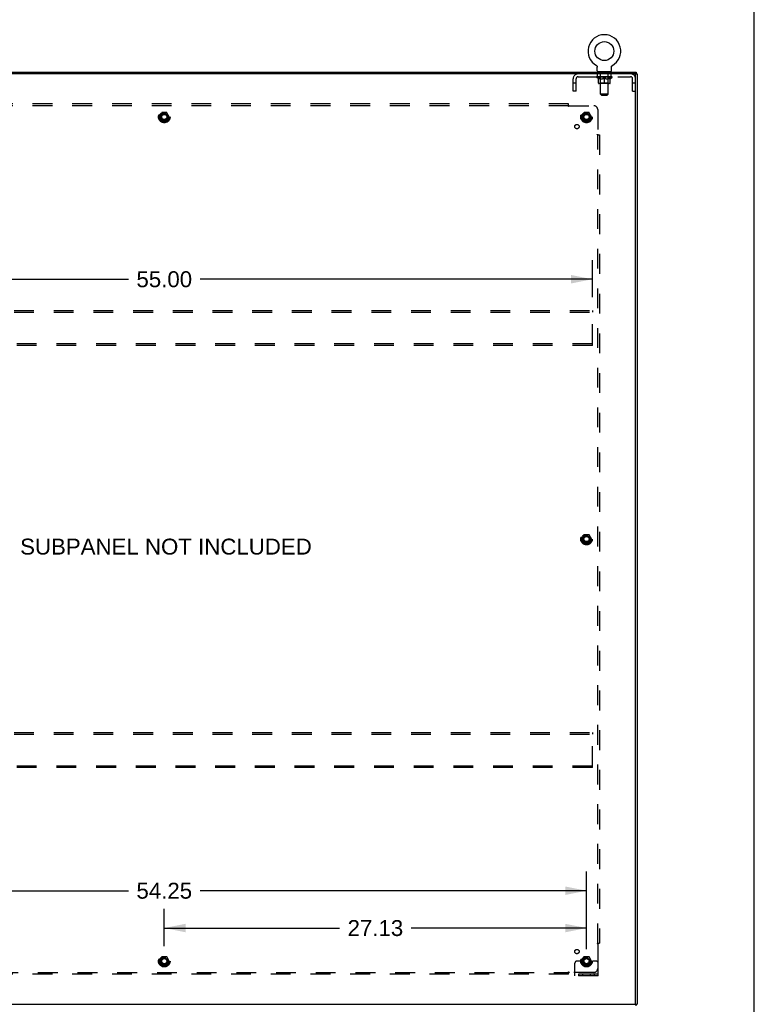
# Model space of a CAD drawing. Header units: inches. Extents: x 0 to 232, y 0 to 150.
# Tile 31 of 31: x 185 to 232, y 53 to 117. Entities that reach past the tile are written whole.
import ezdxf

# ---------------------------------------------------------------- set-up
doc = ezdxf.new("R2010")
doc.units = ezdxf.units.IN
doc.header["$LTSCALE"] = 12.750417
doc.header["$MEASUREMENT"] = 0
doc.linetypes.add('HIDDEN', pattern=[0.2, 0.1, -0.1])
doc.layers.get('0').update_dxf_attribs({"linetype": 'CONTINUOUS'})
for name, color, linetype in [('02___PRT_ALL_AXES', 7, 'CONTINUOUS'), ('DEFAULT_2', 8, 'HIDDEN'), ('DIMENSIONS', 7, 'CONTINUOUS')]:
    doc.layers.add(name, color=color, linetype=linetype)
doc.styles.get("Standard").update_dxf_attribs({"font": 'arial.ttf'})
doc.dimstyles.new('DIMSTYLE_1', dxfattribs={"dimtxt": 1.022761, "dimasz": 1.363681, "dimexe": 0.09, "dimexo": 0.07, "dimgap": 0.0375, "dimtad": 0, "dimtih": 1, "dimtoh": 1, "dimzin": 4, "dimdsep": 46, "dimtxsty": 'Standard', "dimblk": '_FILLED', "dimblk1": '_FILLED', "dimblk2": '_FILLED', "dimcen": 0.09, "dimazin": 1, "dimtfac": 1, "dimtdec": 3, "dimtofl": 0, "dimtmove": 0, "dimatfit": 3, "dimldrblk": '_FILLED', "dimfxl": 0, "dimtolj": 1, "dimtzin": 4, "dimarcsym": 0})

# ---------------------------------------------------------------- blocks, each defined once
blk = doc.blocks.new('_FILLED')
at = {"color": 0, "linetype": 'ByBlock'}
blk.add_solid([(0, 0), (-1, 0.2), (-1, -0.2)], dxfattribs=at)
blk = doc.blocks.new('*D3')
at = {"layer": 'DIMENSIONS', "color": 2, "linetype": 'Continuous'}
for p, q in [((166.798, 57.086), (166.798, 61.887)), ((221.048, 57.086), (221.048, 61.887)), ((166.798, 60.66), (191.625, 60.66)), ((221.048, 60.66), (196.222, 60.66))]:
    blk.add_line(p, q, dxfattribs=at)
at = {"layer": 'DIMENSIONS', "color": 2, "linetype": 'Continuous', "xscale": 1.3636809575, "yscale": 1.3636809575, "zscale": 1.3636809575, "rotation": 180}
blk.add_blockref('_FILLED', (166.798, 60.66), dxfattribs=at)
at = {"layer": 'DIMENSIONS', "color": 2, "linetype": 'Continuous', "xscale": 1.3636809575, "yscale": 1.3636809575, "zscale": 1.3636809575}
blk.add_blockref('_FILLED', (221.048, 60.66), dxfattribs=at)
at = {"layer": 'DIMENSIONS', "color": 2, "linetype": 'Continuous', "insert": (193.923, 61.171), "char_height": 1.0228, "width": 3.57396, "attachment_point": 2, "line_spacing_factor": 0.9}
blk.add_mtext('54.25', dxfattribs=at)
blk = doc.blocks.new('*D4')
at = {"layer": 'DIMENSIONS', "color": 2, "linetype": 'Continuous'}
for p, q in [((193.923, 57.086), (193.923, 59.488)), ((221.048, 56.903), (221.048, 59.488)), ((193.923, 58.261), (205.188, 58.261)), ((221.048, 58.261), (209.784, 58.261))]:
    blk.add_line(p, q, dxfattribs=at)
at = {"layer": 'DIMENSIONS', "color": 2, "linetype": 'Continuous', "xscale": 1.3636809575, "yscale": 1.3636809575, "zscale": 1.3636809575, "rotation": 180}
blk.add_blockref('_FILLED', (193.923, 58.261), dxfattribs=at)
at = {"layer": 'DIMENSIONS', "color": 2, "linetype": 'Continuous', "xscale": 1.3636809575, "yscale": 1.3636809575, "zscale": 1.3636809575}
blk.add_blockref('_FILLED', (221.048, 58.261), dxfattribs=at)
at = {"layer": 'DIMENSIONS', "color": 2, "linetype": 'Continuous', "insert": (207.486, 58.772), "char_height": 1.0228, "width": 3.57396, "attachment_point": 2, "line_spacing_factor": 0.9}
blk.add_mtext('27.13', dxfattribs=at)
blk = doc.blocks.new('*D5')
at = {"layer": 'DIMENSIONS', "color": 2, "linetype": 'Continuous'}
for p, q in [((166.423, 98.794), (166.423, 101.18)), ((221.423, 98.794), (221.423, 101.18)), ((166.423, 99.953), (191.625, 99.953)), ((221.423, 99.953), (196.222, 99.953))]:
    blk.add_line(p, q, dxfattribs=at)
at = {"layer": 'DIMENSIONS', "color": 2, "linetype": 'Continuous', "xscale": 1.3636809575, "yscale": 1.3636809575, "zscale": 1.3636809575, "rotation": 180}
blk.add_blockref('_FILLED', (166.423, 99.953), dxfattribs=at)
at = {"layer": 'DIMENSIONS', "color": 2, "linetype": 'Continuous', "xscale": 1.3636809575, "yscale": 1.3636809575, "zscale": 1.3636809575}
blk.add_blockref('_FILLED', (221.423, 99.953), dxfattribs=at)
at = {"layer": 'DIMENSIONS', "color": 2, "linetype": 'Continuous', "insert": (193.923, 100.464), "char_height": 1.0228, "width": 3.57396, "attachment_point": 2, "line_spacing_factor": 0.9}
blk.add_mtext('55.00', dxfattribs=at)

msp = doc.modelspace()

# ---------------------------------------------------------------- linework, layer by layer
at = {"color": 7, "linetype": 'Continuous'}
for p, q in [((231.826, 0), (231.826, 150.005)), ((163.35, 113.256), (224.246, 113.256)), ((221.679, 113.691), (221.679, 113.691)), ((221.679, 113.691), (221.682, 113.689)), ((221.682, 113.689), (221.685, 113.687)), ((221.685, 113.687), (221.686, 113.686)), ((221.686, 113.686), (221.69, 113.684)), ((221.69, 113.684), (221.693, 113.681)), ((221.693, 113.681), (221.697, 113.678)), ((221.697, 113.678), (221.7, 113.675)), ((221.7, 113.675), (221.704, 113.672)), ((221.703, 113.672), (221.707, 113.669)), ((221.707, 113.669), (221.71, 113.666)), ((221.71, 113.666), (221.713, 113.663)), ((221.713, 113.663), (221.715, 113.659)), ((221.715, 113.659), (221.718, 113.656)), ((221.718, 113.656), (221.721, 113.652)), ((221.721, 113.652), (221.723, 113.648)), ((221.723, 113.649), (221.725, 113.645)), ((221.725, 113.645), (221.728, 113.641)), ((221.728, 113.641), (221.73, 113.637)), ((221.73, 113.637), (221.732, 113.633)), ((221.732, 113.633), (221.733, 113.629)), ((221.733, 113.629), (221.735, 113.625)), ((221.735, 113.625), (221.736, 113.62)), ((221.736, 113.62), (221.738, 113.616)), ((221.74, 113.608), (221.741, 113.603)), ((221.742, 113.586), (221.742, 113.582)), ((221.742, 113.346), (221.742, 113.582)), ((221.757, 113.286), (221.757, 113.256)), ((222.632, 113.286), (221.757, 113.286)), ((222.632, 113.286), (222.632, 113.256)), ((222.646, 113.582), (222.646, 113.586)), ((222.646, 113.346), (222.646, 113.582)), ((222.647, 113.594), (222.648, 113.599)), ((222.65, 113.612), (222.651, 113.616)), ((222.651, 113.616), (222.653, 113.62)), ((222.653, 113.62), (222.654, 113.625)), ((222.654, 113.625), (222.656, 113.629)), ((222.656, 113.629), (222.657, 113.633)), ((222.657, 113.633), (222.659, 113.637)), ((222.659, 113.637), (222.661, 113.641)), ((222.661, 113.641), (222.663, 113.645)), ((222.663, 113.645), (222.666, 113.649)), ((222.666, 113.648), (222.668, 113.652)), ((222.668, 113.652), (222.671, 113.656)), ((222.671, 113.656), (222.673, 113.659)), ((222.673, 113.659), (222.676, 113.663)), ((222.676, 113.663), (222.679, 113.666)), ((222.679, 113.666), (222.682, 113.669)), ((222.682, 113.669), (222.685, 113.672)), ((222.685, 113.672), (222.689, 113.675)), ((222.689, 113.675), (222.692, 113.678)), ((222.692, 113.678), (222.695, 113.681)), ((222.695, 113.681), (222.699, 113.684)), ((222.699, 113.684), (222.703, 113.686)), ((222.703, 113.686), (222.704, 113.687)), ((222.703, 113.686), (222.704, 113.687)), ((222.704, 113.687), (222.707, 113.689)), ((222.707, 113.689), (222.71, 113.691)), ((222.71, 113.691), (222.71, 113.691)), ((224.246, 113.256), (224.246, 113.152)), ((224.194, 113.13), (224.194, 113.152)), ((224.246, 113.152), (224.298, 113.152)), ((224.194, 53.36), (224.194, 53.382)), ((224.246, 53.36), (224.298, 53.36)), ((224.246, 53.256), (224.246, 53.36))]:
    msp.add_line(p, q, dxfattribs=at)
at = {"color": 3, "linetype": 'Continuous'}
for p, q in [((224.246, 113.152), (163.35, 113.152)), ((224.194, 53.39), (224.194, 113.122)), ((224.298, 113.152), (224.298, 53.36)), ((163.35, 53.36), (224.246, 53.36))]:
    msp.add_line(p, q, dxfattribs=at)
at = {"color": 7, "linetype": 'Continuous'}
for points in [[(221.738, 113.616), (221.739, 113.612), (221.74, 113.608), (221.741, 113.603), (221.741, 113.599), (221.742, 113.594), (221.742, 113.59), (221.742, 113.586)], [(221.742, 113.594), (221.742, 113.59), (221.742, 113.586)], [(222.646, 113.582), (222.646, 113.586), (222.647, 113.59), (222.647, 113.594), (222.648, 113.599), (222.648, 113.603), (222.649, 113.608), (222.65, 113.612)]]:
    msp.add_lwpolyline(points, dxfattribs=at)
msp.add_circle((222.194, 114.61), 0.609, dxfattribs=at)
for centre, radius, start, end in [((222.194, 114.61), 1.054, 299.10424, 240.89575), ((221.802, 113.346), 0.06, 180, 270), ((222.586, 113.346), 0.06, 270, 360)]:
    msp.add_arc(centre, radius, start, end, dxfattribs=at)
at = {"color": 3, "linetype": 'Continuous'}
for centre, start, end in [((224.164, 113.122), 0, 90), ((224.164, 53.39), 270, 360)]:
    msp.add_arc(centre, 0.03, start, end, dxfattribs=at)
at = {"layer": '02___PRT_ALL_AXES', "color": 8, "linetype": 'HIDDEN'}
for p, q in [((221.757, 112.965), (221.757, 113.152)), ((222.632, 113.152), (221.757, 113.152)), ((222.632, 112.965), (221.757, 112.965)), ((222.632, 112.965), (222.632, 113.152))]:
    msp.add_line(p, q, dxfattribs=at)
for centre, radius in [((193.923, 110.381), 0.372), ((193.923, 110.381), 0.356), ((221.048, 110.381), 0.372), ((221.048, 110.381), 0.356), ((193.923, 110.381), 0.25), ((193.923, 110.381), 0.183), ((221.048, 110.381), 0.25), ((221.048, 110.381), 0.183), ((220.43, 109.762), 0.141), ((221.048, 83.256), 0.372), ((221.048, 83.256), 0.356), ((221.048, 83.256), 0.25), ((221.048, 83.256), 0.183), ((193.923, 56.131), 0.372), ((193.923, 56.131), 0.356), ((193.923, 56.131), 0.25), ((193.923, 56.131), 0.183), ((220.43, 56.75), 0.141), ((221.048, 56.131), 0.372), ((221.048, 56.131), 0.356), ((221.048, 56.131), 0.25), ((221.048, 56.131), 0.183)]:
    msp.add_circle(centre, radius, dxfattribs=at)
at = {"layer": 'DEFAULT_2', "color": 8, "linetype": 'HIDDEN'}
for p, q in [((221.679, 113.691), (221.679, 113.691)), ((221.685, 113.687), (221.686, 113.686)), ((221.944, 113.286), (221.944, 113.256)), ((221.945, 111.846), (221.945, 113.256)), ((222.443, 111.846), (222.443, 113.256)), ((222.444, 113.286), (222.444, 113.256)), ((222.71, 113.691), (222.71, 113.691)), ((220.194, 112.027), (220.194, 112.835)), ((220.381, 112.027), (220.381, 112.835)), ((220.511, 112.965), (223.877, 112.965)), ((221.688, 112.929), (221.688, 112.966)), ((222.701, 112.929), (221.688, 112.929)), ((221.816, 112.839), (221.688, 112.929)), ((221.696, 112.961), (221.696, 112.966)), ((221.703, 112.958), (221.703, 112.961)), ((221.703, 112.958), (222.686, 112.958)), ((221.71, 112.958), (221.71, 112.961)), ((221.711, 112.958), (221.711, 112.961)), ((221.719, 112.961), (221.719, 112.966)), ((221.732, 112.958), (221.732, 112.961)), ((221.733, 112.958), (221.733, 112.961)), ((221.756, 112.961), (221.756, 112.966)), ((221.768, 112.958), (221.768, 112.961)), ((221.77, 112.958), (221.77, 112.961)), ((221.933, 112.96), (221.772, 112.96)), ((221.807, 112.961), (221.807, 112.966)), ((221.808, 112.958), (221.808, 112.96)), ((221.808, 112.958), (221.808, 112.96)), ((221.811, 112.958), (221.811, 112.96)), ((221.816, 112.958), (221.816, 112.961)), ((221.816, 112.839), (221.824, 112.839)), ((221.817, 112.958), (221.817, 112.96)), ((221.819, 112.958), (221.819, 112.961)), ((221.822, 112.958), (221.822, 112.961)), ((221.824, 112.549), (221.824, 112.874)), ((221.825, 112.958), (221.825, 112.96)), ((221.837, 112.958), (221.837, 112.96)), ((221.851, 112.958), (221.851, 112.96)), ((221.852, 112.958), (221.852, 112.963)), ((221.868, 112.958), (221.868, 112.96)), ((221.869, 112.961), (221.869, 112.966)), ((221.877, 112.958), (221.877, 112.961)), ((221.88, 112.958), (221.88, 112.961)), ((221.888, 112.958), (221.888, 112.96)), ((221.897, 112.958), (221.897, 112.964)), ((221.909, 112.958), (221.909, 112.96)), ((221.911, 112.958), (221.911, 112.96)), ((221.933, 112.958), (221.933, 112.96)), ((221.987, 112.96), (221.937, 112.96)), ((221.938, 112.839), (222.082, 112.839)), ((221.941, 112.961), (221.941, 112.966)), ((221.944, 112.552), (221.944, 112.926)), ((221.947, 112.958), (221.947, 112.961)), ((221.951, 112.958), (221.951, 112.961)), ((221.955, 112.958), (221.955, 112.965)), ((221.959, 112.958), (221.959, 112.96)), ((221.967, 112.958), (221.967, 112.96)), ((221.987, 112.958), (221.987, 112.96)), ((222.047, 112.96), (221.999, 112.96)), ((222.016, 112.958), (222.016, 112.96)), ((222.021, 112.961), (222.021, 112.966)), ((222.024, 112.958), (222.024, 112.961)), ((222.026, 112.958), (222.026, 112.965)), ((222.028, 112.958), (222.028, 112.961)), ((222.034, 112.958), (222.034, 112.961)), ((222.047, 112.958), (222.047, 112.96)), ((222.111, 112.96), (222.067, 112.96)), ((222.078, 112.958), (222.078, 112.96)), ((222.103, 112.96), (222.165, 112.964)), ((222.107, 112.961), (222.107, 112.966)), ((222.107, 112.961), (222.107, 112.966)), ((222.107, 112.966), (222.107, 112.966)), ((222.107, 112.958), (222.107, 112.961)), ((222.11, 112.958), (222.11, 112.961)), ((222.111, 112.958), (222.111, 112.961)), ((222.111, 112.958), (222.111, 112.96)), ((222.139, 112.96), (222.191, 112.96)), ((222.144, 112.958), (222.144, 112.96)), ((222.148, 112.96), (222.148, 112.963)), ((222.165, 112.96), (222.165, 112.964)), ((222.178, 112.958), (222.178, 112.96)), ((222.192, 112.961), (222.192, 112.961)), ((222.192, 112.958), (222.192, 112.961)), ((222.192, 112.958), (222.192, 112.961)), ((222.194, 112.961), (222.194, 112.966)), ((222.194, 112.966), (222.286, 112.96)), ((222.194, 112.52), (222.194, 112.874)), ((222.196, 112.958), (222.196, 112.961)), ((222.196, 112.961), (222.197, 112.961)), ((222.197, 112.958), (222.197, 112.961)), ((222.211, 112.958), (222.211, 112.96)), ((222.211, 112.96), (222.25, 112.96)), ((222.245, 112.958), (222.245, 112.96)), ((222.278, 112.958), (222.278, 112.961)), ((222.278, 112.958), (222.278, 112.96)), ((222.278, 112.96), (222.322, 112.96)), ((222.279, 112.958), (222.279, 112.961)), ((222.282, 112.961), (222.282, 112.966)), ((222.282, 112.961), (222.282, 112.966)), ((222.282, 112.966), (222.282, 112.966)), ((222.282, 112.958), (222.282, 112.961)), ((222.307, 112.839), (222.451, 112.839)), ((222.311, 112.958), (222.311, 112.96)), ((222.342, 112.958), (222.342, 112.96)), ((222.342, 112.96), (222.39, 112.96)), ((222.355, 112.958), (222.355, 112.961)), ((222.361, 112.958), (222.361, 112.961)), ((222.363, 112.958), (222.363, 112.965)), ((222.365, 112.958), (222.365, 112.961)), ((222.368, 112.961), (222.368, 112.966)), ((222.373, 112.958), (222.373, 112.96)), ((222.402, 112.958), (222.402, 112.96)), ((222.402, 112.96), (222.452, 112.96)), ((222.422, 112.958), (222.422, 112.96)), ((222.43, 112.958), (222.43, 112.96)), ((222.434, 112.958), (222.434, 112.965)), ((222.438, 112.958), (222.438, 112.961)), ((222.442, 112.958), (222.442, 112.961)), ((222.444, 112.552), (222.444, 112.926)), ((222.448, 112.961), (222.448, 112.966)), ((222.456, 112.958), (222.456, 112.96)), ((222.456, 112.96), (222.617, 112.96)), ((222.478, 112.958), (222.478, 112.96)), ((222.48, 112.958), (222.48, 112.96)), ((222.492, 112.958), (222.492, 112.964)), ((222.501, 112.958), (222.501, 112.96)), ((222.509, 112.958), (222.509, 112.961)), ((222.512, 112.958), (222.512, 112.961)), ((222.52, 112.961), (222.52, 112.966)), ((222.521, 112.958), (222.521, 112.96)), ((222.537, 112.958), (222.537, 112.963)), ((222.538, 112.958), (222.538, 112.96)), ((222.552, 112.958), (222.552, 112.96)), ((222.564, 112.958), (222.564, 112.96)), ((222.565, 112.549), (222.565, 112.874)), ((222.565, 112.839), (222.573, 112.839)), ((222.567, 112.958), (222.567, 112.961)), ((222.57, 112.958), (222.57, 112.961)), ((222.572, 112.958), (222.572, 112.961)), ((222.572, 112.958), (222.572, 112.96)), ((222.573, 112.839), (222.701, 112.929)), ((222.578, 112.958), (222.578, 112.96)), ((222.581, 112.958), (222.581, 112.96)), ((222.581, 112.958), (222.581, 112.96)), ((222.582, 112.961), (222.582, 112.966)), ((222.619, 112.958), (222.619, 112.961)), ((222.621, 112.958), (222.621, 112.961)), ((222.633, 112.961), (222.633, 112.966)), ((222.656, 112.958), (222.656, 112.961)), ((222.657, 112.958), (222.657, 112.961)), ((222.67, 112.961), (222.67, 112.966)), ((222.678, 112.958), (222.678, 112.961)), ((222.679, 112.958), (222.679, 112.961)), ((222.686, 112.958), (222.686, 112.961)), ((222.693, 112.961), (222.693, 112.966)), ((222.701, 112.929), (222.701, 112.966)), ((224.007, 112.027), (224.007, 112.835)), ((220.381, 112.557), (220.194, 112.557)), ((220.381, 112.027), (220.194, 112.027)), ((222.535, 112.52), (221.854, 112.52)), ((221.944, 112.552), (221.913, 112.52)), ((222.444, 112.552), (221.944, 112.552)), ((222.444, 112.552), (222.476, 112.52)), ((224.194, 112.557), (224.007, 112.557)), ((224.007, 112.027), (224.194, 112.027)), ((222.443, 111.846), (221.945, 111.846)), ((222.005, 111.786), (221.945, 111.846)), ((222.005, 111.786), (222.383, 111.786)), ((222.383, 111.786), (222.443, 111.846)), ((219.892, 111.225), (167.955, 111.225)), ((219.892, 111.1), (167.955, 111.1)), ((219.892, 111.059), (219.892, 111.225)), ((219.928, 111.1), (221.517, 111.1)), ((221.767, 110.85), (221.767, 109.26)), ((193.76, 110.653), (193.606, 110.386)), ((193.606, 110.376), (193.76, 110.108)), ((194.078, 110.658), (193.769, 110.658)), ((194.078, 110.103), (193.769, 110.103)), ((194.241, 110.386), (194.087, 110.653)), ((194.087, 110.108), (194.241, 110.376)), ((220.885, 110.653), (220.731, 110.386)), ((220.731, 110.376), (220.885, 110.108)), ((221.203, 110.658), (220.894, 110.658)), ((221.203, 110.103), (220.894, 110.103)), ((221.366, 110.386), (221.212, 110.653)), ((221.212, 110.108), (221.366, 110.376)), ((221.726, 109.225), (221.892, 109.225)), ((221.767, 57.287), (221.767, 109.225)), ((221.786, 109.242), (221.779, 109.248)), ((221.892, 109.225), (221.892, 57.287)), ((166.423, 97.943), (221.423, 97.943)), ((166.423, 97.839), (221.423, 97.839)), ((221.423, 97.943), (221.423, 97.839)), ((221.423, 95.797), (221.423, 97.839)), ((221.423, 95.797), (166.423, 95.797)), ((221.423, 95.693), (166.423, 95.693)), ((221.423, 95.693), (221.423, 95.797)), ((220.885, 83.528), (220.731, 83.261)), ((221.203, 83.533), (220.894, 83.533)), ((221.366, 83.261), (221.212, 83.528)), ((220.731, 83.251), (220.885, 82.983)), ((221.203, 82.978), (220.894, 82.978)), ((221.212, 82.983), (221.366, 83.251)), ((166.423, 70.818), (221.423, 70.818)), ((166.423, 70.714), (221.423, 70.714)), ((221.423, 70.818), (221.423, 70.714)), ((221.423, 68.672), (221.423, 70.714)), ((221.423, 68.672), (166.423, 68.672)), ((221.423, 68.568), (166.423, 68.568)), ((221.423, 68.568), (221.423, 68.672)), ((221.726, 57.287), (221.892, 57.287)), ((221.767, 57.252), (221.767, 55.662)), ((193.76, 56.403), (193.606, 56.136)), ((194.078, 56.408), (193.769, 56.408)), ((194.241, 56.136), (194.087, 56.403)), ((220.885, 56.403), (220.731, 56.136)), ((221.203, 56.408), (220.894, 56.408)), ((221.366, 56.136), (221.212, 56.403)), ((193.606, 56.126), (193.76, 55.858)), ((194.078, 55.853), (193.769, 55.853)), ((194.087, 55.858), (194.241, 56.126)), ((220.298, 55.183), (220.298, 56.006)), ((220.513, 56.131), (220.423, 56.131)), ((220.634, 56.131), (220.513, 56.131)), ((220.873, 56.131), (220.634, 56.131)), ((220.731, 56.126), (220.885, 55.858)), ((221.203, 55.853), (220.894, 55.853)), ((221.212, 55.858), (221.366, 56.126)), ((221.223, 56.131), (221.463, 56.131)), ((221.584, 56.131), (221.463, 56.131)), ((221.673, 56.131), (221.584, 56.131)), ((221.798, 55.183), (221.798, 56.006)), ((167.955, 55.412), (219.892, 55.412)), ((219.892, 55.287), (167.955, 55.287)), ((219.892, 55.287), (219.892, 55.453)), ((219.909, 55.394), (219.916, 55.4)), ((221.517, 55.412), (219.928, 55.412)), ((221.798, 55.287), (220.298, 55.287)), ((221.798, 55.183), (220.298, 55.183)), ((220.545, 55.183), (220.545, 55.287)), ((220.801, 55.183), (220.801, 55.287)), ((221.295, 55.183), (221.295, 55.287)), ((221.551, 55.183), (221.551, 55.287))]:
    msp.add_line(p, q, dxfattribs=at)
for points in [[(221.944, 112.839), (221.924, 112.843), (221.904, 112.848), (221.884, 112.853), (221.865, 112.859), (221.844, 112.866), (221.824, 112.874)], [(221.824, 112.873), (221.844, 112.866), (221.863, 112.859), (221.882, 112.853), (221.9, 112.848), (221.919, 112.843), (221.938, 112.839)], [(222.194, 112.874), (222.174, 112.866), (222.153, 112.859), (222.133, 112.853), (222.113, 112.848), (222.093, 112.843), (222.074, 112.839)], [(222.082, 112.839), (222.1, 112.843), (222.119, 112.848), (222.137, 112.853), (222.156, 112.859), (222.175, 112.866), (222.194, 112.873)], [(222.315, 112.839), (222.295, 112.843), (222.275, 112.848), (222.255, 112.853), (222.235, 112.859), (222.215, 112.866), (222.194, 112.874)], [(222.194, 112.873), (222.214, 112.865), (222.233, 112.859), (222.252, 112.853), (222.27, 112.848), (222.289, 112.843), (222.307, 112.839)], [(222.565, 112.874), (222.544, 112.866), (222.524, 112.859), (222.504, 112.853), (222.484, 112.847), (222.465, 112.843), (222.445, 112.839)], [(222.451, 112.839), (222.47, 112.843), (222.489, 112.848), (222.507, 112.853), (222.526, 112.859), (222.546, 112.866), (222.565, 112.873)], [(219.892, 111.138), (219.894, 111.136), (219.895, 111.134), (219.897, 111.132), (219.899, 111.13), (219.9, 111.128), (219.902, 111.126), (219.903, 111.125), (219.905, 111.123), (219.906, 111.121), (219.908, 111.12), (219.909, 111.118)], [(219.892, 111.059), (219.894, 111.06), (219.896, 111.06), (219.897, 111.061), (219.899, 111.062), (219.9, 111.063), (219.902, 111.064), (219.904, 111.066), (219.905, 111.067), (219.907, 111.069), (219.908, 111.07), (219.909, 111.072), (219.911, 111.074), (219.912, 111.076), (219.913, 111.078), (219.915, 111.08), (219.917, 111.085)], [(219.909, 111.118), (219.916, 111.112), (219.918, 111.11), (219.919, 111.108), (219.921, 111.106), (219.923, 111.105), (219.925, 111.103), (219.926, 111.101), (219.928, 111.1)], [(219.917, 111.085), (219.919, 111.087), (219.92, 111.09), (219.922, 111.092), (219.923, 111.094), (219.925, 111.096), (219.926, 111.098), (219.928, 111.1)], [(221.726, 109.225), (221.727, 109.227), (221.728, 109.228), (221.729, 109.23), (221.73, 109.231), (221.731, 109.233), (221.732, 109.235), (221.733, 109.236), (221.735, 109.238), (221.736, 109.239), (221.738, 109.24), (221.74, 109.242), (221.742, 109.243), (221.744, 109.244), (221.746, 109.246), (221.748, 109.247)], [(221.748, 109.247), (221.752, 109.25), (221.755, 109.251), (221.757, 109.253), (221.759, 109.254), (221.762, 109.256), (221.764, 109.257), (221.765, 109.259), (221.767, 109.26)], [(221.779, 109.248), (221.778, 109.25), (221.776, 109.252), (221.774, 109.254), (221.772, 109.256), (221.77, 109.257), (221.769, 109.259), (221.767, 109.26)], [(221.806, 109.225), (221.804, 109.226), (221.801, 109.228), (221.799, 109.229), (221.797, 109.231), (221.796, 109.233), (221.794, 109.234), (221.792, 109.236), (221.79, 109.237), (221.789, 109.239), (221.787, 109.24), (221.786, 109.242)], [(221.726, 57.287), (221.727, 57.285), (221.728, 57.284), (221.729, 57.282), (221.73, 57.28), (221.731, 57.279), (221.732, 57.277), (221.733, 57.276), (221.735, 57.274), (221.736, 57.273), (221.738, 57.271), (221.74, 57.27), (221.742, 57.269), (221.744, 57.267), (221.746, 57.266), (221.748, 57.265), (221.752, 57.262)], [(221.752, 57.262), (221.755, 57.261), (221.757, 57.259), (221.759, 57.258), (221.762, 57.256), (221.764, 57.255), (221.765, 57.253), (221.767, 57.252)], [(221.786, 57.27), (221.779, 57.264), (221.778, 57.262), (221.776, 57.26), (221.774, 57.258), (221.772, 57.256), (221.77, 57.255), (221.769, 57.253), (221.767, 57.252)], [(221.806, 57.287), (221.804, 57.286), (221.801, 57.284), (221.799, 57.282), (221.797, 57.281), (221.796, 57.279), (221.794, 57.278), (221.792, 57.276), (221.79, 57.275), (221.789, 57.273), (221.787, 57.272), (221.786, 57.27)], [(219.892, 55.453), (219.894, 55.452), (219.896, 55.452), (219.897, 55.451), (219.899, 55.45), (219.9, 55.449), (219.902, 55.448), (219.904, 55.446), (219.905, 55.445), (219.907, 55.443), (219.908, 55.441), (219.909, 55.44), (219.911, 55.438), (219.912, 55.436), (219.913, 55.434), (219.915, 55.432)], [(219.892, 55.374), (219.894, 55.376), (219.895, 55.378), (219.897, 55.38), (219.899, 55.382), (219.9, 55.384), (219.902, 55.386), (219.903, 55.387), (219.905, 55.389), (219.906, 55.39), (219.908, 55.392), (219.909, 55.394)], [(219.915, 55.432), (219.917, 55.427), (219.919, 55.425), (219.92, 55.422), (219.922, 55.42), (219.923, 55.418), (219.925, 55.416), (219.926, 55.414), (219.928, 55.412)], [(219.916, 55.4), (219.918, 55.402), (219.919, 55.404), (219.921, 55.406), (219.923, 55.407), (219.925, 55.409), (219.926, 55.411), (219.928, 55.412)]]:
    msp.add_lwpolyline(points, dxfattribs=at)
for centre, radius in [((193.923, 110.381), 0.318), ((193.923, 110.381), 0.204), ((193.923, 110.381), 0.183), ((193.923, 110.381), 0.183), ((193.923, 110.381), 0.166), ((221.048, 110.381), 0.318), ((221.048, 110.381), 0.204), ((221.048, 110.381), 0.183), ((221.048, 110.381), 0.183), ((221.048, 110.381), 0.166), ((221.048, 83.256), 0.318), ((221.048, 83.256), 0.204), ((221.048, 83.256), 0.183), ((221.048, 83.256), 0.183), ((221.048, 83.256), 0.166), ((193.923, 56.131), 0.318), ((193.923, 56.131), 0.204), ((193.923, 56.131), 0.183), ((193.923, 56.131), 0.183), ((221.048, 56.131), 0.318), ((221.048, 56.131), 0.204), ((221.048, 56.131), 0.183), ((221.048, 56.131), 0.183), ((193.923, 56.131), 0.166), ((221.048, 56.131), 0.166)]:
    msp.add_circle(centre, radius, dxfattribs=at)
for centre, radius, start, end in [((221.915, 113.256), 0.03, 0, 90), ((222.473, 113.256), 0.03, 90, 180), ((220.511, 112.835), 0.317, 90, 180), ((220.511, 112.835), 0.13, 90, 180), ((221.913, 112.926), 0.0318, 0, 90), ((222.476, 112.926), 0.0318, 90, 180), ((223.877, 112.835), 0.317, 0, 90), ((223.877, 112.835), 0.13, 0, 90), ((221.854, 112.549), 0.0296, 180, 270), ((222.535, 112.549), 0.0296, 270, 360), ((221.517, 110.85), 0.25, 0, 90), ((193.615, 110.381), 0.01, 150.01268, 209.98829), ((193.769, 110.648), 0.01, 90.01235, 149.98915), ((193.769, 110.113), 0.01, 210.01204, 269.98872), ((194.078, 110.648), 0.01, 30.01204, 89.98872), ((194.078, 110.113), 0.01, 270.01235, 329.98915), ((194.232, 110.381), 0.01, 330.01268, 29.98829), ((220.74, 110.381), 0.01, 150.01268, 209.98829), ((220.894, 110.648), 0.01, 90.01235, 149.98915), ((220.894, 110.113), 0.01, 210.01204, 269.98872), ((221.203, 110.648), 0.01, 30.01204, 89.98872), ((221.203, 110.113), 0.01, 270.01235, 329.98915), ((221.357, 110.381), 0.01, 330.01268, 29.98829), ((220.894, 83.523), 0.01, 90.01235, 149.98915), ((221.203, 83.523), 0.01, 30.01204, 89.98872), ((220.74, 83.256), 0.01, 150.01268, 209.98829), ((220.894, 82.988), 0.01, 210.01204, 269.98872), ((221.203, 82.988), 0.01, 270.01235, 329.98915), ((221.357, 83.256), 0.01, 330.01268, 29.98829), ((193.769, 56.398), 0.01, 90.01235, 149.98915), ((194.078, 56.398), 0.01, 30.01204, 89.98872), ((220.894, 56.398), 0.01, 90.01235, 149.98915), ((221.203, 56.398), 0.01, 30.01204, 89.98872), ((193.615, 56.131), 0.01, 150.01268, 209.98829), ((193.769, 55.863), 0.01, 210.01204, 269.98872), ((194.078, 55.863), 0.01, 270.01235, 329.98915), ((194.232, 56.131), 0.01, 330.01268, 29.98829), ((220.423, 56.006), 0.125, 90, 180), ((220.74, 56.131), 0.01, 150.01268, 209.98829), ((221.048, 56.131), 0.175, 180, 360), ((220.894, 55.863), 0.01, 210.01204, 269.98872), ((221.203, 55.863), 0.01, 270.01235, 329.98915), ((221.357, 56.131), 0.01, 330.01268, 29.98829), ((221.673, 56.006), 0.125, 0, 90), ((221.517, 55.662), 0.25, 270, 360)]:
    msp.add_arc(centre, radius, start, end, dxfattribs=at)
for centre, major_axis, ratio, start_param, end_param in [((222.194, 112.966), (0.506, 0.005), 0.05963, 2.96643, 3.140963), ((221.672, 112.956), (0.158, 0), 0.060556, 0.430652, 1.470503), ((222.194, 112.966), (0.506, 0), 0.060556, -3.141593, -2.96706), ((221.672, 112.951), (0.158, 0.002), 0.05963, 1.376596, 1.469874), ((222.194, 112.966), (0.506, 0.011), 0.05688, 2.791345, 2.965878), ((221.653, 112.956), (0.158, 0.002), 0.05963, 0.25549, 1.295341), ((221.708, 112.956), (0.158, -0.002), 0.05963, 0.605815, 1.645666), ((222.194, 112.966), (0.506, -0.005), 0.05963, -2.96643, -2.791898), ((221.708, 112.951), (0.158, 0), 0.060556, 1.551758, 1.645036), ((221.653, 112.951), (0.158, 0.003), 0.05688, 1.20151, 1.294789), ((221.709, 112.953), (0.131, 0.001), 0.05963, 1.065228, 1.614276), ((221.693, 112.953), (0.131, 0.003), 0.05688, 0.890143, 1.43919), ((221.739, 112.953), (0.131, 0), 0.060556, 1.240391, 1.789438), ((222.194, 112.966), (0.506, 0.015), 0.052395, 2.616403, 2.790936), ((221.65, 112.956), (0.158, 0.003), 0.05688, 0.080405, 1.120256), ((221.758, 112.956), (0.158, -0.003), 0.05688, 0.7809, 1.820751), ((222.194, 112.966), (0.506, -0.011), 0.05688, -2.791345, -2.616812), ((221.758, 112.951), (0.158, -0.002), 0.05963, 1.72692, 1.820198), ((221.65, 112.951), (0.158, 0.005), 0.052395, 1.026568, 1.119847), ((221.692, 112.953), (0.131, 0.004), 0.052395, 0.715201, 1.264248), ((221.784, 112.953), (0.131, -0.001), 0.05963, 1.415553, 1.9646), ((222.194, 112.966), (0.506, 0.02), 0.046319, 2.441654, 2.616187), ((221.821, 112.956), (0.158, -0.005), 0.052395, 0.955842, 1.995693), ((222.194, 112.966), (0.506, -0.015), 0.052395, -2.616403, -2.44187), ((221.664, 112.956), (0.158, 0.005), 0.052395, -0.094537, 0.945314), ((221.821, 112.951), (0.158, -0.003), 0.05688, 1.902006, 1.995284), ((221.664, 112.951), (0.158, 0.006), 0.046319, 0.851819, 0.945098), ((221.707, 112.953), (0.131, 0.005), 0.046319, 0.540452, 1.089499), ((221.84, 112.953), (0.131, -0.003), 0.05688, 1.590638, 2.139686), ((222.194, 112.966), (0.506, 0.024), 0.038841, 2.267123, 2.441656), ((221.896, 112.956), (0.158, -0.006), 0.046319, 1.130591, 2.170442), ((221.693, 112.956), (0.158, 0.006), 0.046319, -0.269286, 0.770565), ((222.194, 112.966), (0.506, -0.02), 0.046319, -2.441654, -2.267121), ((221.896, 112.951), (0.158, -0.005), 0.052395, 2.076947, 2.170226), ((221.693, 112.951), (0.158, 0.007), 0.038841, 0.677289, 0.770567), ((221.737, 112.953), (0.131, 0.006), 0.038841, 0.365921, 0.914969), ((221.908, 112.953), (0.131, -0.004), 0.052395, 1.76558, 2.314627), ((222.194, 112.966), (0.506, 0.027), 0.030195, 2.09281, 2.267343), ((221.98, 112.956), (0.158, -0.007), 0.038841, 1.305122, 2.344973), ((221.738, 112.956), (0.158, 0.007), 0.038841, -0.443817, 0.596034), ((222.194, 112.966), (0.506, -0.024), 0.038841, -2.267123, -2.092591), ((221.98, 112.951), (0.158, -0.006), 0.046319, 2.251696, 2.344975), ((221.738, 112.951), (0.158, 0.008), 0.030195, 0.502975, 0.596254), ((221.78, 112.953), (0.131, 0.007), 0.030195, 0.191608, 0.740655), ((221.984, 112.953), (0.131, -0.005), 0.046319, 1.940329, 2.489376), ((221.797, 112.956), (0.158, 0.008), 0.030195, -0.61813, 0.421721), ((222.194, 112.966), (0.506, 0.029), 0.020645, 1.918687, 2.09322), ((222.07, 112.956), (0.158, -0.008), 0.030195, 1.479435, 2.519286), ((222.194, 112.966), (0.506, -0.027), 0.030195, -2.09281, -1.918277), ((222.07, 112.951), (0.158, -0.007), 0.038841, 2.426227, 2.519505), ((221.797, 112.951), (0.158, 0.009), 0.020645, 0.328852, 0.422131), ((221.836, 112.953), (0.131, 0.007), 0.020645, 0.017485, 0.566532), ((222.067, 112.953), (0.131, -0.006), 0.038841, 2.11486, 2.663907), ((221.868, 112.956), (0.158, 0.009), 0.020645, -0.792253, 0.247598), ((222.194, 112.966), (0.506, 0.03), 0.010478, 1.744704, 1.919237), ((222.164, 112.956), (0.158, -0.009), 0.020645, 1.653558, 2.693409), ((222.194, 112.966), (0.506, -0.029), 0.020645, -1.918687, -1.744154), ((222.164, 112.951), (0.158, -0.008), 0.030195, 2.60054, 2.693819), ((221.868, 112.951), (0.158, 0.009), 0.010478, 0.154869, 0.248148), ((221.903, 112.953), (0.131, 0.008), 0.010478, 6.126688, 6.675735), ((222.154, 112.953), (0.131, -0.007), 0.030195, 2.289173, 2.83822), ((221.949, 112.956), (0.158, 0.009), 0.010478, -0.966236, -0.000846), ((222.259, 112.956), (0.158, -0.009), 0.010478, 1.827541, 2.867392), ((222.194, 112.966), (0.506, -0.03), 0.010478, -1.744704, -1.570171), ((222.259, 112.951), (0.158, -0.009), 0.020645, 2.774664, 2.867942), ((222.241, 112.953), (0.131, -0.007), 0.020645, 2.463296, 3.012344), ((222.13, 112.956), (0.158, 0.009), 0.010478, 0.274201, 1.314052), ((222.061, 112.953), (0.131, 0.008), 0.010478, -0.000298, 0.504314), ((222.037, 112.951), (0.158, 0.009), 0.010478, 0.192946, 0.399283), ((222.194, 112.966), (0.506, 0.03), 0.010478, -1.578586, -1.396888), ((222.352, 112.951), (0.158, -0.009), 0.010478, 2.948646, 3.041925), ((222.328, 112.953), (0.131, -0.008), 0.010478, 2.637279, 3.142076), ((222.225, 112.956), (0.158, 0.009), 0.020645, 0.448184, 1.488034), ((222.147, 112.953), (0.131, 0.007), 0.020645, 0.129249, 0.678296), ((222.13, 112.951), (0.158, 0.009), 0.020645, 0.273651, 0.366929), ((222.194, 112.966), (0.506, 0.029), 0.020645, -1.397439, -1.222906), ((222.44, 112.956), (0.158, -0.009), 0.010478, -3.140747, -2.175357), ((222.194, 112.966), (0.506, -0.03), 0.010478, 1.222355, 1.396888), ((222.319, 112.956), (0.158, 0.008), 0.030195, 0.622307, 1.662158), ((222.235, 112.953), (0.131, 0.007), 0.030195, 0.303372, 0.852419), ((222.486, 112.953), (0.131, -0.008), 0.010478, 2.749043, 3.29809), ((222.521, 112.956), (0.158, -0.009), 0.020645, 2.893995, 3.933846), ((222.225, 112.951), (0.158, 0.008), 0.030195, 0.447774, 0.541052), ((222.521, 112.951), (0.158, -0.009), 0.010478, 2.893445, 2.986723), ((222.409, 112.956), (0.158, 0.007), 0.038841, 0.79662, 1.836471), ((222.194, 112.966), (0.506, 0.027), 0.030195, -1.223315, -1.048783), ((222.194, 112.966), (0.506, -0.029), 0.020645, 1.048373, 1.222906), ((222.322, 112.953), (0.131, 0.006), 0.038841, 0.477686, 1.026733), ((222.553, 112.953), (0.131, -0.007), 0.020645, 2.57506, 3.124108), ((222.592, 112.956), (0.158, -0.008), 0.030195, 2.719872, 3.759723), ((222.493, 112.956), (0.158, 0.006), 0.046319, 0.971151, 2.011002), ((222.319, 112.951), (0.158, 0.007), 0.038841, 0.622087, 0.715366), ((222.592, 112.951), (0.158, -0.009), 0.020645, 2.719462, 2.812741), ((222.194, 112.966), (0.506, 0.024), 0.038841, -1.049002, -0.874469), ((222.194, 112.966), (0.506, -0.027), 0.030195, 0.87425, 1.048783), ((222.405, 112.953), (0.131, 0.005), 0.046319, 0.652216, 1.201263), ((222.568, 112.956), (0.158, 0.005), 0.052395, 1.1459, 2.185751), ((222.609, 112.953), (0.131, -0.007), 0.030195, 2.400937, 2.949985), ((222.651, 112.956), (0.158, -0.007), 0.038841, 2.545558, 3.585409), ((222.481, 112.953), (0.131, 0.004), 0.052395, 0.826965, 1.376012), ((222.409, 112.951), (0.158, 0.006), 0.046319, 0.796618, 0.889896), ((222.651, 112.951), (0.158, -0.008), 0.030195, 2.545339, 2.638617), ((222.631, 112.956), (0.158, 0.003), 0.05688, 1.320842, 2.360692), ((222.194, 112.966), (0.506, 0.02), 0.046319, -0.874471, -0.699939), ((222.194, 112.966), (0.506, -0.024), 0.038841, 0.699936, 0.874469), ((222.696, 112.956), (0.158, -0.006), 0.046319, 2.371028, 3.410879), ((222.652, 112.953), (0.131, -0.006), 0.038841, 2.226624, 2.775671), ((222.681, 112.956), (0.158, 0.002), 0.05963, 1.495927, 2.535778), ((222.548, 112.953), (0.131, 0.003), 0.05688, 1.001907, 1.550954), ((222.725, 112.956), (0.158, -0.005), 0.052395, 2.196279, 3.23613), ((222.682, 112.953), (0.131, -0.005), 0.046319, 2.052093, 2.601141), ((222.493, 112.951), (0.158, 0.005), 0.052395, 0.971367, 1.064645), ((222.696, 112.951), (0.158, -0.007), 0.038841, 2.371026, 2.464304), ((222.716, 112.956), (0.158, 0), 0.060556, 1.671089, 2.71094), ((222.739, 112.956), (0.158, -0.003), 0.05688, 2.021337, 3.061188), ((222.194, 112.966), (0.506, 0.015), 0.052395, -0.699723, -0.52519), ((222.194, 112.966), (0.506, -0.02), 0.046319, 0.525406, 0.699939), ((222.736, 112.956), (0.158, -0.002), 0.05963, 1.846251, 2.886102), ((222.605, 112.953), (0.131, 0.001), 0.05963, 1.176993, 1.72604), ((222.697, 112.953), (0.131, -0.004), 0.052395, 1.877344, 2.426392), ((222.65, 112.953), (0.131, 0), 0.060556, 1.352155, 1.901202), ((222.696, 112.953), (0.131, -0.003), 0.05688, 1.702402, 2.25145), ((222.68, 112.953), (0.131, -0.001), 0.05963, 1.527317, 2.076364), ((222.568, 112.951), (0.158, 0.003), 0.05688, 1.146309, 1.239587), ((222.725, 112.951), (0.158, -0.006), 0.046319, 2.196495, 2.289773), ((222.194, 112.966), (0.506, 0.011), 0.05688, -0.524781, -0.350248), ((222.194, 112.966), (0.506, -0.015), 0.052395, 0.350657, 0.52519), ((222.631, 112.951), (0.158, 0.002), 0.05963, 1.321394, 1.414673), ((222.739, 112.951), (0.158, -0.005), 0.052395, 2.021746, 2.115024), ((222.194, 112.966), (0.506, 0.005), 0.05963, -0.349695, -0.175162), ((222.194, 112.966), (0.506, -0.011), 0.05688, 0.175715, 0.350248), ((222.681, 112.951), (0.158, 0), 0.060556, 1.496556, 1.589835), ((222.736, 112.951), (0.158, -0.003), 0.05688, 1.846804, 1.940083), ((222.716, 112.951), (0.158, -0.002), 0.05963, 1.671719, 1.764997), ((222.194, 112.966), (0.506, 0), 0.060556, -0.174533, 0), ((222.194, 112.966), (0.506, -0.005), 0.05963, 0.000629, 0.175162)]:
    msp.add_ellipse(centre, major_axis=major_axis, ratio=ratio, start_param=start_param, end_param=end_param, dxfattribs=at)

# ---------------------------------------------------------------- texts
at = {"layer": 'DIMENSIONS', "color": 2, "linetype": 'Continuous', "insert": (194.031, 83.283), "char_height": 1.02276, "width": 18.70245, "attachment_point": 2, "line_spacing_factor": 0.9}
msp.add_mtext('SUBPANEL NOT INCLUDED', dxfattribs=at)

# ---------------------------------------------------------------- dimensions: what is measured, and where the dimension line sits
at = {"layer": 'DIMENSIONS', "color": 2, "linetype": 'Continuous'}
for base, p1, p2, picture, middle in [((221.423, 99.953), (166.423, 101.25), (221.423, 101.25), '*D5', (193.919, 99.947)), ((221.048435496, 58.260522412), (193.923435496, 59.557835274), (221.048435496, 56.832552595), '*D4', (207.472363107, 58.254817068))]:
    dim = msp.add_linear_dim(base=base, p1=p1, p2=p2, dimstyle='DIMSTYLE_1', dxfattribs=at)
    dim.commit()
    dim.dimension.update_dxf_attribs({"geometry": picture, "text_midpoint": middle, "dimtype": 160})
dim = msp.add_linear_dim(base=(166.798, 60.66), p1=(221.048, 57.016), p2=(166.798, 57.016), angle=180, dimstyle='DIMSTYLE_1', dxfattribs=at)
dim.commit()
dim.dimension.update_dxf_attribs({"geometry": '*D3', "text_midpoint": (193.923, 60.654), "dimtype": 160})

doc.saveas('drawing.dxf')
